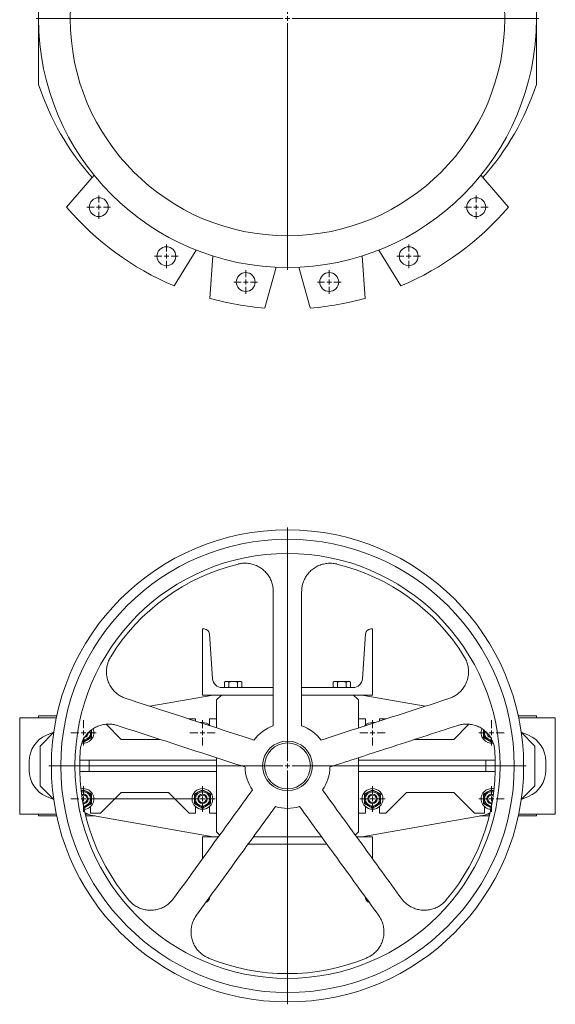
# Model space of a CAD drawing. Header units: millimetres. Extents: x -214 to 1593, y -141 to 2500.
# Tile 1 of 4: x -214 to 353, y -141 to 901. Entities that reach past the tile are written whole.
import ezdxf

# ---------------------------------------------------------------- set-up
doc = ezdxf.new("R2010")
doc.units = ezdxf.units.MM

# ---------------------------------------------------------------- blocks, each defined once
blk = doc.blocks.new('SW_CENTERMARKSYMBOL_0')
at = {"color": 0, "linetype": 'Continuous', "lineweight": 0}
for p, q in [((0, 5), (0, 266)), ((-5, 0), (-266, 0)), ((0, 0), (-2.5, 0)), ((0, 0), (0, 2.5)), ((0, 0), (0, -2.5)), ((0, 0), (2.5, 0)), ((5, 0), (266, 0)), ((0, -5), (0, -266))]:
    blk.add_line(p, q, dxfattribs=at)
blk = doc.blocks.new('SW_CENTERMARKSYMBOL_6')
at = {"color": 0, "linetype": 'Continuous', "lineweight": 0}
for p, q in [((0, 5), (0, 12.5)), ((-5, 0), (-12.5, 0)), ((0, 0), (-2.5, 0)), ((0, 0), (0, 2.5)), ((0, 0), (0, -2.5)), ((0, 0), (2.5, 0)), ((5, 0), (12.5, 0)), ((0, -5), (0, -12.5))]:
    blk.add_line(p, q, dxfattribs=at)
blk = doc.blocks.new('SW_CENTERMARKSYMBOL_9')
at = {"color": 0, "linetype": 'Continuous', "lineweight": 0}
for p, q in [((0, 5), (0, 12.5)), ((-5, 0), (-12.5, 0)), ((0, 0), (-2.5, 0)), ((0, 0), (0, 2.5)), ((0, 0), (0, -2.5)), ((0, 0), (2.5, 0)), ((5, 0), (12.5, 0)), ((0, -5), (0, -12.5))]:
    blk.add_line(p, q, dxfattribs=at)
blk = doc.blocks.new('SW_CENTERMARKSYMBOL_10')
at = {"color": 0, "linetype": 'Continuous', "lineweight": 0}
for p, q in [((0, 5), (0, 12.5)), ((-5, 0), (-12.5, 0)), ((0, 0), (-2.5, 0)), ((0, 0), (0, 2.5)), ((0, 0), (0, -2.5)), ((0, 0), (2.5, 0)), ((5, 0), (12.5, 0)), ((0, -5), (0, -12.5))]:
    blk.add_line(p, q, dxfattribs=at)
blk = doc.blocks.new('SW_CENTERMARKSYMBOL_12')
at = {"color": 0, "linetype": 'Continuous', "lineweight": 0}
for p, q in [((0, 5), (0, 12.5)), ((-5, 0), (-12.5, 0)), ((0, 0), (-2.5, 0)), ((0, 0), (0, 2.5)), ((0, 0), (0, -2.5)), ((0, 0), (2.5, 0)), ((5, 0), (12.5, 0)), ((0, -5), (0, -12.5))]:
    blk.add_line(p, q, dxfattribs=at)
blk = doc.blocks.new('SW_CENTERMARKSYMBOL_13')
at = {"color": 0, "linetype": 'Continuous', "lineweight": 0}
for p, q in [((0, 5), (0, 12.5)), ((-5, 0), (-12.5, 0)), ((0, 0), (-2.5, 0)), ((0, 0), (0, 2.5)), ((0, 0), (0, -2.5)), ((0, 0), (2.5, 0)), ((5, 0), (12.5, 0)), ((0, -5), (0, -12.5))]:
    blk.add_line(p, q, dxfattribs=at)
blk = doc.blocks.new('SW_CENTERMARKSYMBOL_14')
at = {"color": 0, "linetype": 'Continuous', "lineweight": 0}
for p, q in [((0, 5), (0, 12.5)), ((-5, 0), (-12.5, 0)), ((0, 0), (-2.5, 0)), ((0, 0), (0, 2.5)), ((0, 0), (0, -2.5)), ((0, 0), (2.5, 0)), ((5, 0), (12.5, 0)), ((0, -5), (0, -12.5))]:
    blk.add_line(p, q, dxfattribs=at)
blk = doc.blocks.new('SW_CENTERMARKSYMBOL_29')
at = {"color": 0, "linetype": 'Continuous', "lineweight": 0}
for p, q in [((0, 5), (0, 252.5)), ((-5, 0), (-252.5, 0)), ((0, 0), (-2.5, 0)), ((0, 0), (0, 2.5)), ((0, 0), (0, -2.5)), ((0, 0), (2.5, 0)), ((5, 0), (252.5, 0)), ((0, -5), (0, -252.5))]:
    blk.add_line(p, q, dxfattribs=at)
blk = doc.blocks.new('SW_CENTERMARKSYMBOL_30')
at = {"color": 0, "linetype": 'Continuous', "lineweight": 0}
for p, q in [((0, 5), (0, 13.5)), ((-5, 0), (-13.5, 0)), ((0, 0), (-2.5, 0)), ((0, 0), (0, 2.5)), ((0, 0), (0, -2.5)), ((0, 0), (2.5, 0)), ((5, 0), (13.5, 0)), ((0, -5), (0, -13.5))]:
    blk.add_line(p, q, dxfattribs=at)
blk = doc.blocks.new('SW_CENTERMARKSYMBOL_31')
at = {"color": 0, "linetype": 'Continuous', "lineweight": 0}
for p, q in [((0, 5), (0, 13.5)), ((-5, 0), (-13.5, 0)), ((0, 0), (-2.5, 0)), ((0, 0), (0, 2.5)), ((0, 0), (0, -2.5)), ((0, 0), (2.5, 0)), ((5, 0), (13.5, 0)), ((0, -5), (0, -13.5))]:
    blk.add_line(p, q, dxfattribs=at)
blk = doc.blocks.new('SW_CENTERMARKSYMBOL_32')
at = {"color": 0, "linetype": 'Continuous', "lineweight": 0}
for p, q in [((0, 5), (0, 13.5)), ((-5, 0), (-13.5, 0)), ((0, 0), (-2.5, 0)), ((0, 0), (0, 2.5)), ((0, 0), (0, -2.5)), ((0, 0), (2.5, 0)), ((5, 0), (13.5, 0)), ((0, -5), (0, -13.5))]:
    blk.add_line(p, q, dxfattribs=at)
blk = doc.blocks.new('SW_CENTERMARKSYMBOL_33')
at = {"color": 0, "linetype": 'Continuous', "lineweight": 0}
for p, q in [((0, 5), (0, 13.5)), ((-5, 0), (-13.5, 0)), ((0, 0), (-2.5, 0)), ((0, 0), (0, 2.5)), ((0, 0), (0, -2.5)), ((0, 0), (2.5, 0)), ((5, 0), (13.5, 0)), ((0, -5), (0, -13.5))]:
    blk.add_line(p, q, dxfattribs=at)
blk = doc.blocks.new('SW_CENTERMARKSYMBOL_34')
at = {"color": 0, "linetype": 'Continuous', "lineweight": 0}
for p, q in [((0, 5), (0, 13.5)), ((-5, 0), (-13.5, 0)), ((0, 0), (-2.5, 0)), ((0, 0), (0, 2.5)), ((0, 0), (0, -2.5)), ((0, 0), (2.5, 0)), ((5, 0), (13.5, 0)), ((0, -5), (0, -13.5))]:
    blk.add_line(p, q, dxfattribs=at)
blk = doc.blocks.new('SW_CENTERMARKSYMBOL_35')
at = {"color": 0, "linetype": 'Continuous', "lineweight": 0}
for p, q in [((0, 5), (0, 13.5)), ((-5, 0), (-13.5, 0)), ((0, 0), (-2.5, 0)), ((0, 0), (0, 2.5)), ((0, 0), (0, -2.5)), ((0, 0), (2.5, 0)), ((5, 0), (13.5, 0)), ((0, -5), (0, -13.5))]:
    blk.add_line(p, q, dxfattribs=at)
blk = doc.blocks.new('SW_CENTERMARKSYMBOL_36')
at = {"color": 0, "linetype": 'Continuous', "lineweight": 0}
for p, q in [((0, 5), (0, 13.5)), ((126, 5), (126, 13.5)), ((-5, 0), (-13.5, 0)), ((0, 0), (-2.5, 0)), ((0, 0), (0, 2.5)), ((0, 0), (0, -2.5)), ((0, 0), (2.5, 0)), ((5, 0), (121, 0)), ((126, 0), (123.5, 0)), ((126, 0), (126, 2.5)), ((126, 0), (126, -2.5)), ((126, 0), (128.5, 0)), ((131, 0), (139.5, 0)), ((0, -5), (0, -13.5)), ((126, -5), (126, -13.5))]:
    blk.add_line(p, q, dxfattribs=at)

msp = doc.modelspace()

# ---------------------------------------------------------------- linework, layer by layer
at = {"color": 7, "linetype": 'Continuous', "lineweight": 15}
for p, q in [((-193.9, 900), (-193.9, 832.4)), ((333.1, 900), (333.1, 832.4)), ((-135.1, 736.5), (-164.2, 702.7)), ((303.4, 702.7), (274.3, 736.5)), ((-50.5, 619.4), (-27.1, 657.3)), ((166.3, 657.3), (189.7, 619.4)), ((-9.3, 651), (-12.6, 606.1)), ((151.8, 606.1), (148.5, 651)), ((45.5, 595.9), (57.7, 639.2)), ((81.5, 639.2), (93.7, 595.9)), ((-20.4, 186), (-20.4, 256)), ((-20.4, 256), (-18.5, 256)), ((-13, 250.9), (-9.7, 203.3)), ((148.9, 203.3), (152.2, 250.9)), ((157.7, 256), (159.6, 256)), ((159.6, 256), (159.6, 186)), ((4.1, 200.4), (2.9, 199.7)), ((2.9, 199.7), (2.9, 194)), ((4.1, 200.4), (4.9, 200.4)), ((5.5, 200.4), (4.9, 200.4)), ((5.5, 200.4), (11.5, 200.4)), ((11.5, 200.4), (7.5, 199.7)), ((7.5, 199.7), (7.5, 194)), ((12.7, 200.4), (11.5, 200.4)), ((16.7, 199.7), (12.7, 200.4)), ((12.7, 200.4), (18.7, 200.4)), ((18.7, 200.4), (16.7, 199.7)), ((16.7, 199.7), (16.7, 194)), ((19.4, 200.4), (18.7, 200.4)), ((19.4, 200.4), (20.1, 200.4)), ((21.3, 199.7), (20.1, 200.4)), ((21.3, 199.7), (21.3, 194)), ((119.1, 200.4), (117.9, 199.7)), ((117.9, 199.7), (117.9, 194)), ((119.1, 200.4), (119.9, 200.4)), ((120.5, 200.4), (119.9, 200.4)), ((120.5, 200.4), (126.5, 200.4)), ((126.5, 200.4), (122.5, 199.7)), ((122.5, 199.7), (122.5, 194)), ((127.7, 200.4), (126.5, 200.4)), ((131.7, 199.7), (127.7, 200.4)), ((127.7, 200.4), (133.7, 200.4)), ((133.7, 200.4), (131.7, 199.7)), ((131.7, 199.7), (131.7, 194)), ((134.4, 200.4), (133.7, 200.4)), ((134.4, 200.4), (135.1, 200.4)), ((136.3, 199.7), (135.1, 200.4)), ((136.3, 199.7), (136.3, 194)), ((0.3, 194), (54.6, 194)), ((84.6, 194), (138.9, 194)), ((-9.1, 186), (-76.3, 174.2)), ((54.6, 186), (-20.4, 186)), ((-0.4, 186), (-5.4, 181)), ((-5.4, 181), (-5.4, 151.2)), ((159.6, 186), (84.6, 186)), ((144.6, 181), (139.6, 186)), ((144.6, 151.2), (144.6, 181)), ((215.5, 174.2), (148.4, 186)), ((-213.9, 60), (-213.9, 162)), ((-175.1, 162), (-213.9, 162)), ((-193.9, 164), (-193.9, 162)), ((-174.7, 164), (-193.9, 164)), ((-34.4, 161), (-34.7, 160.7)), ((-27.9, 161), (-34.4, 161)), ((-27.9, 158.5), (-27.9, 161)), ((-12.9, 161), (-12.9, 154.1)), ((-5.4, 161), (-12.9, 161)), ((152.1, 161), (144.6, 161)), ((152.1, 154.1), (152.1, 161)), ((167.1, 161), (167.1, 158.5)), ((173.6, 161), (167.1, 161)), ((173.9, 160.7), (173.6, 161)), ((333.1, 164), (313.9, 164)), ((353.1, 162), (314.3, 162)), ((333.1, 162), (333.1, 164)), ((353.1, 60), (353.1, 162)), ((-177.9, 146.6), (-192.4, 132)), ((-177.8, 146.7), (-185.6, 143.4)), ((-137.9, 149.2), (-137.9, 146)), ((-137.9, 146), (-137.9, 141.1)), ((-106.4, 139), (-122.4, 155.1)), ((261.6, 155.1), (245.6, 139)), ((277.1, 149.2), (277.1, 146)), ((277.1, 146), (277.1, 141.1)), ((324.8, 143.4), (317.1, 146.7)), ((331.6, 132), (317.1, 146.6)), ((-146.4, 136.2), (-147.5, 136.8)), ((-146.4, 137.5), (-147.2, 137.6)), ((-142.1, 138.7), (-146.4, 136.2)), ((-137.9, 141.1), (-142.1, 138.7)), ((-65.1, 139), (-106.4, 139)), ((245.6, 139), (204.3, 139)), ((277.1, 141.1), (281.4, 138.7)), ((281.4, 138.7), (285.6, 136.2)), ((285.6, 136.2), (286.7, 136.9)), ((-192.4, 132), (-192.4, 90)), ((331.6, 90), (331.6, 132)), ((-203.9, 115.8), (-203.9, 106.3)), ((-150.3, 117), (-140.4, 117)), ((-140.4, 117), (-140.4, 105)), ((-5.4, 117), (-140.4, 117)), ((-5.4, 119.6), (-5.4, 41)), ((144.6, 41), (144.6, 119.6)), ((279.6, 117), (144.6, 117)), ((279.6, 105), (279.6, 117)), ((279.6, 117), (289.5, 117)), ((343.1, 106.3), (343.1, 115.8)), ((-140.4, 105), (-150.3, 105)), ((-140.4, 105), (-5.4, 105)), ((144.6, 105), (279.6, 105)), ((289.5, 105), (279.6, 105)), ((-192.4, 90), (-177.9, 75.5)), ((-146.4, 85.8), (-148.8, 84.5)), ((-142.1, 83.4), (-146.4, 85.8)), ((-20.4, 85.8), (-24.6, 83.4)), ((-16.1, 83.4), (-20.4, 85.8)), ((155.4, 83.4), (159.6, 85.8)), ((159.6, 85.8), (163.9, 83.4)), ((281.4, 83.4), (285.6, 85.8)), ((285.6, 85.8), (288, 84.5)), ((317.1, 75.5), (331.6, 90)), ((-185.6, 78.7), (-177.8, 75.4)), ((-137.9, 80.9), (-142.1, 83.4)), ((-137.9, 76), (-137.9, 80.9)), ((-137.9, 71.1), (-137.9, 76)), ((-128.4, 61), (-106.4, 83)), ((-106.4, 83), (-56.4, 83)), ((-56.4, 83), (-34.4, 61)), ((-24.6, 83.4), (-28.9, 80.9)), ((-28.9, 80.9), (-28.9, 76)), ((-28.9, 76), (-28.9, 71.1)), ((-11.9, 80.9), (-16.1, 83.4)), ((-11.9, 76), (-11.9, 80.9)), ((-11.9, 71.1), (-11.9, 76)), ((151.1, 80.9), (155.4, 83.4)), ((151.1, 76), (151.1, 80.9)), ((151.1, 71.1), (151.1, 76)), ((163.9, 83.4), (168.1, 80.9)), ((168.1, 80.9), (168.1, 76)), ((168.1, 76), (168.1, 71.1)), ((173.6, 61), (195.6, 83)), ((195.6, 83), (245.6, 83)), ((245.6, 83), (267.6, 61)), ((277.1, 80.9), (281.4, 83.4)), ((277.1, 76), (277.1, 80.9)), ((277.1, 71.1), (277.1, 76)), ((317.1, 75.4), (324.8, 78.7)), ((-146.4, 71), (-146.7, 71)), ((-145.8, 66.5), (-142.1, 68.7)), ((-142.1, 68.7), (-137.9, 71.1)), ((-138.9, 68), (-138.9, 61)), ((-28.9, 71.1), (-24.6, 68.7)), ((-27.9, 61), (-27.9, 68)), ((-24.6, 68.7), (-20.4, 66.2)), ((-20.4, 66.2), (-16.1, 68.7)), ((-16.1, 68.7), (-11.9, 71.1)), ((-12.9, 68), (-12.9, 61)), ((155.4, 68.7), (151.1, 71.1)), ((152.1, 61), (152.1, 68)), ((159.6, 66.2), (155.4, 68.7)), ((163.9, 68.7), (159.6, 66.2)), ((168.1, 71.1), (163.9, 68.7)), ((167.1, 68), (167.1, 61)), ((281.4, 68.7), (277.1, 71.1)), ((278.1, 61), (278.1, 68)), ((285.1, 66.5), (281.4, 68.7)), ((285.6, 72), (286.1, 72.1)), ((-175.1, 60), (-213.9, 60)), ((-193.9, 60), (-193.9, 58)), ((-174.7, 58), (-193.9, 58)), ((-144.7, 61.3), (-139.1, 58.9)), ((-143.6, 60.8), (-144.6, 60.7)), ((-141.7, 60), (-144.4, 60)), ((-133.9, 58), (-143.9, 58)), ((-139.1, 58.9), (-9.1, 36)), ((-138.9, 61), (-128.4, 61)), ((-34.4, 61), (-27.9, 61)), ((-12.9, 61), (-5.4, 61)), ((144.6, 61), (152.1, 61)), ((148.4, 36), (278.4, 58.9)), ((167.1, 61), (173.6, 61)), ((267.6, 61), (278.1, 61)), ((283.1, 58), (273.1, 58)), ((278.4, 58.9), (283.9, 61.3)), ((283.6, 60), (280.9, 60)), ((283.8, 60.7), (282.8, 60.8)), ((333.1, 58), (313.9, 58)), ((353.1, 60), (314.3, 60)), ((333.1, 58), (333.1, 60)), ((-20.4, 36), (-20.4, 12.7)), ((-3.4, 36), (-20.4, 36)), ((-5.4, 41), (-2.2, 37.8)), ((105.6, 36), (33.7, 36)), ((141.4, 37.8), (144.6, 41)), ((159.6, 36), (142.6, 36)), ((159.6, 12.7), (159.6, 36)), ((27.8, 28), (111.4, 28)), ((-13, -28.9), (-13, -28.2)), ((152.2, -28.2), (152.2, -28.9))]:
    msp.add_line(p, q, dxfattribs=at)
at = {"color": 7, "linetype": 'Continuous', "lineweight": 15, "flags": 128}
for points in [[(-22.7, 156.8), (-22.4, 156.8), (-20.4, 157)], [(161.9, 156.8), (161.6, 156.8), (159.6, 157)]]:
    msp.add_lwpolyline(points, dxfattribs=at)
at = {"color": 7, "linetype": 'Continuous', "lineweight": 15}
for centre, radius in [((69.6, 902.4), 263.5), ((69.6, 902.4), 230), ((-130.2, 702.7), 10), ((269.4, 702.7), 10), ((-58.6, 650.7), 10), ((197.9, 650.7), 10), ((25.4, 623.4), 10), ((113.8, 623.4), 10), ((69.6, 111), 250), ((69.6, 111), 240), ((69.6, 111), 225), ((69.6, 111), 26.3), ((69.6, 111), 24.3), ((-20.4, 76), 11), ((-20.4, 76), 8.5), ((-20.4, 76), 7.5), ((159.6, 76), 11), ((159.6, 76), 8.5), ((159.6, 76), 7.5), ((-20.4, 76), 5), ((-20.4, 76), 4), ((159.6, 76), 5), ((159.6, 76), 4)]:
    msp.add_circle(centre, radius, dxfattribs=at)
for centre, radius, start, end in [((69.6, 918.7), 277.2, 198.1216, 221.7471), ((69.6, 918.7), 277.2, 318.2529, 341.8784), ((69.6, 902.4), 307.5, 220.496, 247.004), ((69.6, 902.4), 307.5, 292.996, 319.504), ((69.6, 902.4), 307.5, 254.4949, 265.5051), ((69.6, 902.4), 307.5, 274.4949, 285.5051), ((69.6, 111), 220, 103.7002, 148.2998), ((69.6, 111), 220, 31.7002, 76.2998), ((-18.5, 250.5), 5.5, 4, 90), ((157.7, 250.5), 5.5, 90, 176), ((0.3, 204), 10, 184, 270), ((138.9, 204), 10, 270, 356), ((-20.4, 146), 11, 43.266, 90), ((159.6, 146), 11, 90, 136.734), ((-146.4, 146), 11, 261.3035, 22.5689), ((-146.4, 146), 8.5, 270, 19.0759), ((-146.4, 146), 5, 283.7, 0.3663), ((69.6, 111), 45, 109.4712, 142.5288), ((69.6, 111), 45, 37.4712, 70.5288), ((285.6, 146), 11, 157.4721, 278.7244), ((285.6, 146), 8.5, 161.1133, 275.1724), ((285.6, 146), 5, 179.5687, 255.8891), ((-173.9, 115.8), 30, 113, 180), ((313.1, 115.8), 30, 0, 67), ((69.6, 111), 220, 175.7002, 220.2998), ((69.6, 111), 220, 319.7002, 4.2998), ((-173.9, 106.3), 30, 180, 247), ((69.6, 111), 45, 181.4712, 214.5288), ((69.6, 111), 45, 325.4712, 358.5288), ((313.1, 106.3), 30, 293, 0), ((-146.4, 76), 11, 274.4616, 103.9464), ((-146.4, 76), 8.5, 272.3063, 106.1018), ((285.6, 76), 11, 76.0536, 265.5384), ((285.6, 76), 8.5, 73.8982, 267.6937), ((-146.4, 76), 5, 270, 112.2516), ((-146.4, 76), 4, 262.5053, 115.9028), ((285.6, 76), 5, 67.7484, 273.8435), ((285.6, 76), 4, 64.0972, 270), ((69.6, 111), 45, 253.4712, 286.5288), ((-18.5, -28.5), 5.5, 286.5855, 356), ((157.7, -28.5), 5.5, 184, 254.3129), ((69.6, 111), 220, 247.7002, 292.2998)]:
    msp.add_arc(centre, radius, start, end, dxfattribs=at)
at = {"color": 8, "linetype": 'Continuous', "lineweight": 15}
for centre, start, end in [((-146.4, 146), 270, 15.387), ((285.6, 146), 164.147, 270), ((-146.4, 76), 270, 107.3089), ((285.6, 76), 72.6911, 270)]:
    msp.add_arc(centre, 7.5, start, end, dxfattribs=at)
at = {"color": 7, "linetype": 'Continuous', "lineweight": 15}
for points, knots in [([(54.6, 295.6), (54.5, 297.2), (54.4, 300.4), (53.2, 305.1), (51.3, 309.7), (48.5, 314), (45.1, 317.7), (41.2, 320.8), (36.7, 323.2), (31.9, 324.9), (27, 325.7), (22.1, 325.7), (19, 325.1), (17.5, 324.8)], [0, 0, 0, 0, 0.0880064, 0.1760129, 0.2694604, 0.3629058, 0.4556636, 0.5484181, 0.6408097, 0.7331982, 0.8256061, 0.9180124, 1, 1, 1, 1]), ([(84.6, 295.6), (84.7, 297), (84.8, 299.8), (85.8, 304.3), (87.5, 308.8), (90.1, 313.2), (93.4, 317), (97.3, 320.3), (101.7, 322.8), (106.5, 324.6), (111.5, 325.6), (116.6, 325.7), (120, 325.1), (121.7, 324.8)], [0, 0, 0, 0, 0.078173, 0.156346, 0.250474, 0.344599, 0.437949, 0.531296, 0.624673, 0.718047, 0.810906, 0.903764, 1, 1, 1, 1]), ([(54.6, 295.6), (54.6, 272), (54.6, 224.6), (54.6, 177.2), (54.6, 153.5)], [0, 0, 0, 0, 0.498773, 1, 1, 1, 1]), ([(84.6, 295.6), (84.6, 277.3), (84.6, 244.5), (84.6, 197.1), (84.6, 168), (84.6, 153.5)], [0, 0, 0, 0, 0.386401, 0.6932, 1, 1, 1, 1]), ([(-101.3, 182.3), (-102.7, 182.9), (-105.5, 183.9), (-109.5, 186.3), (-113.3, 189.5), (-116.6, 193.3), (-119.2, 197.7), (-121, 202.4), (-122, 207.4), (-122.2, 212.4), (-121.5, 217.4), (-120, 222.2), (-118.4, 225.2), (-117.6, 226.6)], [0, 0, 0, 0, 0.0831184, 0.1662369, 0.2597221, 0.3532049, 0.4459956, 0.5387829, 0.6311965, 0.7236073, 0.8160382, 0.9084673, 1, 1, 1, 1]), ([(240.5, 182.3), (241.9, 182.9), (244.7, 183.9), (248.8, 186.3), (252.5, 189.5), (255.8, 193.3), (258.4, 197.7), (260.2, 202.4), (261.2, 207.4), (261.4, 212.4), (260.7, 217.4), (259.2, 222.2), (257.6, 225.2), (256.8, 226.6)], [0, 0, 0, 0, 0.0831184, 0.1662369, 0.2597221, 0.3532049, 0.4459956, 0.5387829, 0.6311965, 0.7236073, 0.8160382, 0.9084673, 1, 1, 1, 1]), ([(4.9, 200.4), (4.4, 200.3), (3.8, 200.2), (3.1, 199.9), (2.9, 199.7)], [0, 0, 0, 0, 0.641034, 1, 1, 1, 1]), ([(7.5, 199.7), (7, 200), (6.3, 200.3), (5.6, 200.4), (5.5, 200.4)], [0, 0, 0, 0, 0.798044, 1, 1, 1, 1]), ([(21.3, 199.7), (20.9, 200), (20.2, 200.3), (19.5, 200.4), (19.4, 200.4)], [0, 0, 0, 0, 0.755205, 1, 1, 1, 1]), ([(119.9, 200.4), (119.4, 200.3), (118.8, 200.2), (118.1, 199.9), (117.9, 199.7)], [0, 0, 0, 0, 0.641034, 1, 1, 1, 1]), ([(122.5, 199.7), (122, 200), (121.3, 200.3), (120.6, 200.4), (120.5, 200.4)], [0, 0, 0, 0, 0.798043, 1, 1, 1, 1]), ([(136.3, 199.7), (135.9, 200), (135.2, 200.3), (134.5, 200.4), (134.4, 200.4)], [0, 0, 0, 0, 0.755205, 1, 1, 1, 1]), ([(-101.3, 182.3), (-86.1, 177.4), (-56, 167.6), (-10.9, 153), (18.9, 143.3), (33.9, 138.4)], [0, 0, 0, 0, 0.337132, 0.668566, 1, 1, 1, 1]), ([(240.5, 182.3), (218.1, 175), (173, 160.4), (127.9, 145.7), (105.3, 138.4)], [0, 0, 0, 0, 0.498773, 1, 1, 1, 1]), ([(-110.6, 153.8), (-111.7, 154.1), (-114.4, 154.9), (-118.9, 155.4), (-124, 155.1), (-128.9, 154), (-133.6, 152.1), (-137.9, 149.4), (-141.7, 146), (-144.9, 142), (-147.4, 137.6), (-149, 132.8), (-149.6, 129.4), (-149.8, 127.6), (-149.8, 127.5)], [0, 0, 0, 0, 0.062796, 0.156665, 0.250531, 0.343881, 0.437228, 0.530605, 0.623978, 0.716732, 0.809483, 0.901626, 0.993768, 1, 1, 1, 1]), ([(-110.6, 153.8), (-88.1, 146.5), (-43.1, 131.9), (2, 117.2), (24.6, 109.9)], [0, 0, 0, 0, 0.4987726, 1, 1, 1, 1]), ([(249.8, 153.8), (225.2, 145.8), (180.2, 131.2), (135.1, 116.5), (114.6, 109.9)], [0, 0, 0, 0, 0.545147, 1, 1, 1, 1]), ([(249.8, 153.8), (250.9, 154.1), (253.7, 154.9), (258.3, 155.4), (263.4, 155.1), (268.4, 153.9), (273.1, 152), (277.4, 149.2), (281.2, 145.8), (284.3, 141.7), (286.7, 137.3), (288.4, 132.5), (288.8, 129.2), (289, 127.5)], [0, 0, 0, 0, 0.065564, 0.159835, 0.254104, 0.348394, 0.44268, 0.536582, 0.630481, 0.723669, 0.816854, 0.908428, 1, 1, 1, 1]), ([(-51, -29.5), (-35.8, -8.6), (-8, 29.8), (19.9, 68.1), (32.5, 85.5)], [0, 0, 0, 0, 0.545765, 1, 1, 1, 1]), ([(190.2, -29.5), (176.3, -10.3), (148.5, 28), (120.6, 66.3), (106.7, 85.5)], [0, 0, 0, 0, 0.499999, 1, 1, 1, 1]), ([(-26.8, -47.1), (-11.5, -26.2), (16.3, 12.1), (44.2, 50.5), (56.8, 67.9)], [0, 0, 0, 0, 0.546291, 1, 1, 1, 1]), ([(166, -47.1), (152.1, -28), (124.2, 10.3), (96.4, 48.7), (82.4, 67.9)], [0, 0, 0, 0, 0.498773, 1, 1, 1, 1]), ([(-51, -29.5), (-52.4, -31.1), (-54.8, -34.1), (-59.2, -37.3), (-63.7, -39.7), (-68.5, -41.2), (-73.5, -42), (-78.6, -41.8), (-83.6, -40.9), (-88.3, -39.1), (-92.3, -36.7), (-95.6, -34.1), (-97.3, -32.2), (-98.2, -31.3)], [0, 0, 0, 0, 0.116779, 0.210456, 0.304131, 0.397097, 0.490061, 0.582603, 0.675142, 0.767704, 0.860264, 0.930132, 1, 1, 1, 1]), ([(190.2, -29.5), (191.1, -30.6), (192.8, -32.7), (196.1, -35.7), (200.1, -38.3), (204.8, -40.4), (209.7, -41.6), (214.8, -42), (219.9, -41.5), (224.8, -40.2), (229.4, -38), (233.8, -35.1), (236.2, -32.6), (237.4, -31.3)], [0, 0, 0, 0, 0.075985, 0.151971, 0.246009, 0.340044, 0.434106, 0.528163, 0.621748, 0.715329, 0.8082, 0.901068, 1, 1, 1, 1]), ([(-26.8, -47.1), (-27.7, -48.6), (-29.6, -51.5), (-31.4, -56.4), (-32.5, -61.4), (-32.6, -66.5), (-31.9, -71.6), (-30.3, -76.5), (-27.9, -81), (-24.8, -85), (-21.3, -88.3), (-17.6, -90.8), (-15.1, -91.9), (-13.9, -92.5)], [0, 0, 0, 0, 0.098487, 0.192677, 0.286865, 0.381075, 0.475283, 0.569066, 0.662846, 0.755909, 0.84897, 0.924485, 1, 1, 1, 1]), ([(166, -47.1), (166.9, -48.6), (168.8, -51.5), (170.6, -56.4), (171.7, -61.4), (171.8, -66.5), (171.1, -71.6), (169.5, -76.5), (167.1, -81), (164, -85), (160.5, -88.3), (156.8, -90.8), (154.3, -91.9), (153.1, -92.5)], [0, 0, 0, 0, 0.098487, 0.192677, 0.286865, 0.381075, 0.475283, 0.569066, 0.662846, 0.755909, 0.84897, 0.924485, 1, 1, 1, 1])]:
    msp.add_open_spline(points, degree=3, knots=knots, dxfattribs=at)

# ---------------------------------------------------------------- block references
at = {"color": 7, "linetype": 'Continuous', "lineweight": 0}
for name, p in [('SW_CENTERMARKSYMBOL_0', (69.6, 902.4)), ('SW_CENTERMARKSYMBOL_12', (-130.2, 702.7)), ('SW_CENTERMARKSYMBOL_10', (269.4, 702.7)), ('SW_CENTERMARKSYMBOL_13', (-58.6, 650.7)), ('SW_CENTERMARKSYMBOL_9', (197.9, 650.7)), ('SW_CENTERMARKSYMBOL_14', (25.4, 623.4)), ('SW_CENTERMARKSYMBOL_6', (113.8, 623.4)), ('SW_CENTERMARKSYMBOL_29', (69.6, 111)), ('SW_CENTERMARKSYMBOL_34', (-146.4, 146)), ('SW_CENTERMARKSYMBOL_33', (-20.4, 146)), ('SW_CENTERMARKSYMBOL_32', (159.6, 146)), ('SW_CENTERMARKSYMBOL_31', (285.6, 146)), ('SW_CENTERMARKSYMBOL_36', (-146.4, 76)), ('SW_CENTERMARKSYMBOL_35', (159.6, 76)), ('SW_CENTERMARKSYMBOL_30', (285.6, 76))]:
    msp.add_blockref(name, p, dxfattribs=at)

doc.saveas('drawing.dxf')
